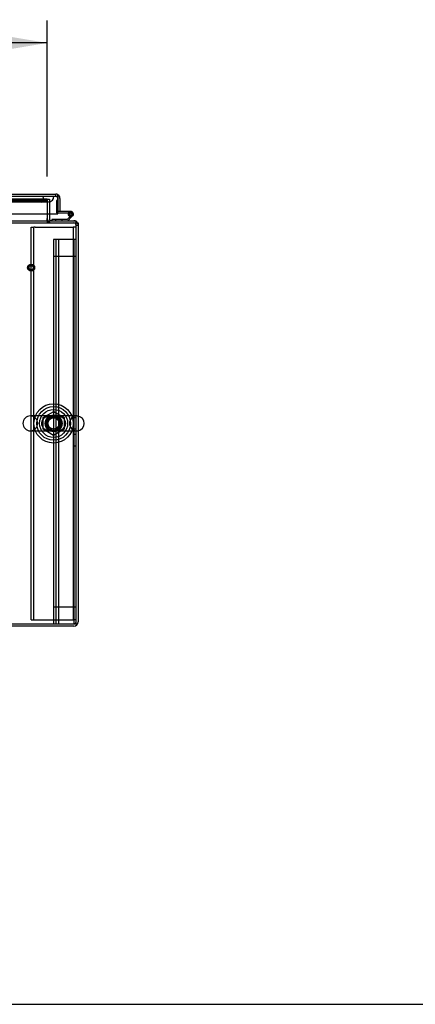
# Model space of a CAD drawing. Header units: inches. Extents: x 1 to 359, y -2 to 239.
# Tile 39 of 83: x 156 to 174, y 1 to 45. Entities that reach past the tile are written whole.
import ezdxf
from ezdxf.enums import TextEntityAlignment as Align
from ezdxf.lldxf.tags import DXFTag

# ---------------------------------------------------------------- set-up
doc = ezdxf.new("R2010")
doc.units = ezdxf.units.IN
doc.header["$MEASUREMENT"] = 0
for name, color, linetype in [('COM50677-2', 7, 'Continuous'), ('COM53964-1', 7, 'Continuous'), ('COM54746-60', 7, 'Continuous'), ('COM70220', 7, 'Continuous'), ('COM71196-8', 7, 'Continuous'), ('COM71298-3', 7, 'Continuous'), ('COM71299-3', 7, 'Continuous'), ('COM71301-3', 7, 'Continuous'), ('Default', 7, 'Continuous'), ('NTS18024', 7, 'Continuous'), ('SCS86414', 7, 'Continuous'), ('STD26258', 7, 'Continuous'), ('WAF25377', 7, 'Continuous'), ('WAM254785', 7, 'Continuous')]:
    doc.layers.add(name, color=color, linetype=linetype)
doc.styles.add('SEACAD_Times_New_Roman', font='times.ttf')
tags = doc.linetypes.add('HIDDEN2', pattern=[0.1875, 0.125, -0.0625]).pattern_tags.tags
tags[6:7] = [DXFTag(74, 4), DXFTag(75, 0), DXFTag(340, '0'), DXFTag(46, 0.0), DXFTag(50, 0.0), DXFTag(44, 0.0), DXFTag(45, 0.0)]
tags[4:5] = [DXFTag(74, 4), DXFTag(75, 0), DXFTag(340, '0'), DXFTag(46, 0.0), DXFTag(50, 0.0), DXFTag(44, 0.0), DXFTag(45, 0.0)]
doc.dimstyles.new('HAMMOND_(STH_-_540x360)', dxfattribs={"dimtxt": 2, "dimasz": 2.5, "dimexe": 1, "dimexo": 1, "dimgap": 0.5, "dimtad": 0, "dimtih": 1, "dimtoh": 1, "dimzin": 0, "dimdsep": 46, "dimtxsty": 'SEACAD_Times_New_Roman', "dimblk1": '_SE_FILLED', "dimblk2": '_SE_FILLED', "dimsah": 1, "dimcen": 1, "dimadec": 0, "dimazin": 0, "dimtfac": 0.8, "dimtofl": 0, "dimtmove": 0, "dimatfit": 3, "dimfxl": 1, "dimtolj": 1, "dimtzin": 0, "dimarcsym": 0})

# ---------------------------------------------------------------- blocks, each defined once
blk = doc.blocks.new('SE2')
at = {"layer": 'COM50677-2', "color": 7, "linetype": 'HIDDEN2'}
for p, q in [((156.844, 35.305), (156.969, 35.305)), ((156.844, 17.805), (156.844, 35.305)), ((156.969, 17.805), (156.969, 35.305)), ((157.029, 35.305), (156.969, 35.305)), ((157.029, 35.305), (158.659, 35.305)), ((158.659, 35.305), (158.719, 35.305)), ((158.719, 35.305), (158.719, 17.805)), ((158.844, 35.305), (158.719, 35.305)), ((156.844, 17.805), (156.969, 17.805)), ((156.969, 17.805), (157.029, 17.805)), ((157.029, 17.805), (158.659, 17.805)), ((158.659, 17.805), (158.719, 17.805)), ((158.844, 17.805), (158.719, 17.805))]:
    blk.add_line(p, q, dxfattribs=at)
blk.add_circle((157.844, 26.555), 0.375, dxfattribs=at)
at = {"layer": 'COM53964-1', "color": 7, "linetype": 'HIDDEN2'}
for p, q in [((157.982, 34.744), (157.844, 34.744)), ((157.844, 34.744), (157.844, 18.369)), ((157.939, 34.744), (157.939, 18.369)), ((158.706, 34.744), (157.982, 34.744)), ((158.065, 34.744), (158.065, 18.369)), ((158.844, 34.744), (158.706, 34.744)), ((158.749, 34.744), (158.749, 18.369)), ((157.982, 33.996), (157.844, 33.996)), ((158.706, 33.996), (157.982, 33.996)), ((158.844, 33.996), (158.706, 33.996)), ((158.844, 26.807), (158.749, 26.807)), ((158.749, 26.307), (158.844, 26.307)), ((158.844, 26.059), (158.749, 26.059)), ((158.749, 25.559), (158.844, 25.559)), ((157.982, 18.369), (157.844, 18.369)), ((157.844, 18.369), (157.844, 17.621)), ((157.939, 18.369), (157.939, 17.621)), ((158.706, 18.369), (157.982, 18.369)), ((158.065, 18.369), (158.065, 17.621)), ((158.844, 18.369), (158.706, 18.369)), ((158.749, 18.369), (158.749, 17.621))]:
    blk.add_line(p, q, dxfattribs=at)
at = {"layer": 'COM54746-60', "color": 7, "linetype": 'HIDDEN2'}
for p, q in [((157.97, 36.489), (157.97, 35.964)), ((158.032, 36.489), (157.97, 36.489)), ((157.921, 35.648), (157.921, 35.586)), ((157.995, 35.939), (158.032, 35.939)), ((158.225, 35.586), (158.225, 35.648)), ((158.495, 35.884), (158.557, 35.884)), ((158.558, 35.889), (158.55, 35.89)), ((158.573, 35.939), (158.612, 35.939)), ((158.649, 35.843), (158.578, 35.772))]:
    blk.add_line(p, q, dxfattribs=at)
at = {"layer": 'COM54746-60', "color": 7, "linetype": 'Continuous'}
for p, q in [((158.032, 36.489), (158.032, 36.489)), ((158.032, 36.001), (158.032, 36.003)), ((158.612, 36.001), (158.032, 36.001)), ((157.76, 35.648), (157.76, 35.586)), ((158.454, 35.648), (157.76, 35.648)), ((158.032, 35.939), (158.573, 35.939)), ((158.564, 35.758), (158.454, 35.648)), ((158.48, 35.586), (158.647, 35.754)), ((158.55, 35.89), (158.496, 35.895)), ((158.55, 35.897), (158.55, 35.872)), ((158.578, 35.772), (158.564, 35.758)), ((158.625, 35.947), (158.6, 35.947)), ((158.6, 35.822), (158.625, 35.822)), ((158.647, 35.754), (158.691, 35.798)), ((158.675, 35.872), (158.675, 35.897))]:
    blk.add_line(p, q, dxfattribs=at)
at = {"layer": 'COM54746-60', "color": 7, "linetype": 'HIDDEN2'}
blk.add_circle((158.612, 35.884), 0.05, dxfattribs=at)
for centre, radius, start, end in [((158.612, 35.884), 0.135, 119.9264, 155.9579), ((158.612, 35.884), 0.117, 90, 151.9602), ((157.995, 35.964), 0.025, 180, 270), ((158.612, 35.884), 0.055, 174.7841, 90), ((158.612, 35.884), 0.055, 90, 174.7841)]:
    blk.add_arc(centre, radius, start, end, dxfattribs=at)
at = {"layer": 'COM54746-60', "color": 7, "linetype": 'Continuous'}
for centre, radius, start, end in [((158.612, 35.884), 0.117, 174.7841, 90), ((158.612, 35.884), 0.117, 151.9602, 174.7841), ((158.6, 35.897), 0.05, 90, 180), ((158.6, 35.872), 0.05, 180, 270), ((158.612, 35.884), 0.135, 248.9858, 284.9706), ((158.625, 35.897), 0.05, 0, 90), ((158.625, 35.872), 0.05, 270, 0)]:
    blk.add_arc(centre, radius, start, end, dxfattribs=at)
at = {"layer": 'COM70220', "color": 7, "linetype": 'HIDDEN2'}
for p, q in [((124.893, 36.677), (157.361, 36.677)), ((124.893, 36.676), (157.361, 36.676)), ((124.893, 36.674), (157.361, 36.674)), ((124.893, 36.428), (157.361, 36.428)), ((157.361, 36.677), (157.86, 36.677)), ((157.361, 36.676), (157.86, 36.676)), ((157.361, 36.674), (157.611, 36.674)), ((157.361, 36.428), (157.611, 36.428)), ((157.362, 36.677), (157.362, 36.676)), ((157.362, 36.676), (157.611, 36.674)), ((157.611, 36.674), (157.86, 36.676)), ((157.86, 36.676), (157.86, 36.677))]:
    blk.add_line(p, q, dxfattribs=at)
blk.add_arc((157.611, 36.678), 0.25, 180, 0, dxfattribs=at)
at = {"layer": 'COM71196-8', "color": 7, "linetype": 'Continuous'}
for p, q in [((124.317, 36.773), (157.937, 36.773)), ((158.032, 36.583), (158.032, 36.748)), ((158.032, 36.748), (158.032, 36.583)), ((158.032, 35.898), (158.032, 36.583)), ((158.032, 36.583), (158.032, 36.003)), ((158.127, 36.583), (158.127, 36.003)), ((158.127, 36.003), (158.032, 36.003)), ((124.222, 35.898), (158.032, 35.898))]:
    blk.add_line(p, q, dxfattribs=at)
at = {"layer": 'COM71196-8', "color": 7, "linetype": 'HIDDEN2'}
for p, q in [((124.317, 36.678), (157.937, 36.678)), ((157.937, 36.678), (157.937, 36.773))]:
    blk.add_line(p, q, dxfattribs=at)
at = {"layer": 'COM71196-8', "color": 7, "linetype": 'Continuous'}
for start, end in [(60, 90), (0, 60)]:
    blk.add_arc((157.937, 36.583), 0.19, start, end, dxfattribs=at)
at = {"layer": 'COM71196-8', "color": 7, "linetype": 'HIDDEN2'}
blk.add_arc((157.937, 36.583), 0.095, 0, 90, dxfattribs=at)
at = {"layer": 'COM71196-8', "color": 7, "linetype": 'Continuous'}
blk.add_ellipse((157.937, 36.583), major_axis=(0, -0.19), ratio=0.999171, start_param=2.617994, end_param=3.141593, dxfattribs=at)
at = {"layer": 'COM71196-8', "color": 7, "linetype": 'HIDDEN2'}
blk.add_ellipse((157.937, 36.583), major_axis=(0, -0.095), ratio=0.999171, start_param=1.570796, end_param=3.141593, dxfattribs=at)
at = {"layer": 'COM71298-3', "color": 7, "linetype": 'HIDDEN2'}
for p, q in [((157.564, 36.555), (124.526, 36.555)), ((157.564, 36.46), (124.527, 36.46)), ((157.314, 36.513), (124.776, 36.513)), ((157.314, 36.419), (124.776, 36.419)), ((157.564, 36.555), (157.564, 36.553)), ((157.564, 36.555), (157.564, 36.553)), ((157.564, 36.46), (157.564, 36.46))]:
    blk.add_line(p, q, dxfattribs=at)
blk.add_circle((157.844, 26.555), 0.344, dxfattribs=at)
for centre in [(157.314, 36.556), (157.314, 36.463)]:
    blk.add_ellipse(centre, major_axis=(0.25, 0), ratio=0.173648, start_param=4.712389, end_param=6.21308, dxfattribs=at)
at = {"layer": 'COM71299-3', "color": 7, "linetype": 'HIDDEN2'}
for p, q in [((124.526, 36.553), (157.564, 36.553)), ((157.564, 36.553), (157.564, 35.898)), ((157.564, 35.586), (157.564, 35.491)), ((157.594, 35.586), (157.594, 35.491)), ((86.974, 35.491), (158.844, 35.491))]:
    blk.add_line(p, q, dxfattribs=at)
at = {"layer": 'COM71299-3', "color": 7, "linetype": 'Continuous'}
for p, q in [((86.974, 35.586), (158.844, 35.586)), ((157.564, 35.898), (157.564, 35.681)), ((157.564, 35.586), (157.564, 35.681)), ((158.844, 35.396), (158.844, 35.586)), ((158.844, 17.621), (158.844, 35.396)), ((86.974, 17.621), (158.844, 17.621))]:
    blk.add_line(p, q, dxfattribs=at)
at = {"layer": 'COM71301-3', "color": 7, "linetype": 'HIDDEN2'}
for p, q in [((157.564, 36.553), (157.659, 36.553)), ((157.659, 36.553), (157.659, 35.898)), ((158.844, 35.396), (158.939, 35.396))]:
    blk.add_line(p, q, dxfattribs=at)
at = {"layer": 'COM71301-3', "color": 7, "linetype": 'Continuous'}
for p, q in [((157.659, 35.898), (157.659, 35.681)), ((158.844, 35.491), (158.939, 35.491)), ((158.939, 35.491), (158.939, 17.716)), ((158.749, 17.526), (123.099, 17.526))]:
    blk.add_line(p, q, dxfattribs=at)
for centre, radius, start, end in [((157.754, 35.681), 0.19, 180, 210), ((157.754, 35.681), 0.095, 180, 270), ((158.749, 35.396), 0.19, 30, 60), ((158.749, 17.716), 0.19, 270, 0)]:
    blk.add_arc(centre, radius, start, end, dxfattribs=at)
at = {"layer": 'COM71301-3', "color": 7, "linetype": 'HIDDEN2'}
for centre, radius, start, end in [((157.754, 35.681), 0.19, 210, 270), ((158.749, 35.396), 0.19, 60, 90), ((158.749, 35.396), 0.095, 0, 90), ((158.749, 35.396), 0.19, 0, 30), ((158.749, 17.716), 0.095, 270, 0)]:
    blk.add_arc(centre, radius, start, end, dxfattribs=at)
at = {"layer": 'NTS18024', "color": 7, "linetype": 'HIDDEN2'}
for p, q in [((157.379, 26.818), (157.849, 27.092)), ((157.379, 26.292), (157.379, 26.818)), ((157.849, 27.092), (158.309, 26.818)), ((158.309, 26.818), (158.309, 26.292)), ((157.844, 26.02), (157.379, 26.292)), ((158.309, 26.292), (157.844, 26.02))]:
    blk.add_line(p, q, dxfattribs=at)
for radius in [0.312, 0.263]:
    blk.add_circle((157.844, 26.555), radius, dxfattribs=at)
at = {"layer": 'SCS86414', "color": 7, "linetype": 'HIDDEN2'}
for p, q in [((157.8, 26.886), (156.809, 26.886)), ((158.88, 26.886), (157.8, 26.886)), ((156.809, 26.224), (157.862, 26.224)), ((157.862, 26.224), (158.88, 26.224))]:
    blk.add_line(p, q, dxfattribs=at)
for radius in [0.625, 0.312, 0.252]:
    blk.add_circle((157.844, 26.555), radius, dxfattribs=at)
for centre, radius, start, end in [((156.809, 26.555), 0.331, 90, 270), ((156.809, 26.555), 0.331, 270, 90), ((157.608, 26.553), 0.303, 131.0484, 247.1599), ((157.642, 26.519), 0.352, 115.5712, 131.4638), ((158.078, 26.554), 0.306, 292.4822, 66.9196), ((158.88, 26.555), 0.331, 90, 270), ((158.88, 26.555), 0.331, 79.6868, 90), ((158.88, 26.555), 0.331, 270, 280.3132)]:
    blk.add_arc(centre, radius, start, end, dxfattribs=at)
at = {"layer": 'SCS86414', "color": 7, "linetype": 'Continuous'}
blk.add_arc((158.88, 26.555), 0.331, 280.3132, 79.6868, dxfattribs=at)
at = {"layer": 'SCS86414', "color": 7, "linetype": 'HIDDEN2'}
for points, knots in [([(157.482, 26.838), (157.487, 26.84), (157.492, 26.843), (157.55, 26.867), (157.608, 26.878), (157.696, 26.885), (157.726, 26.886), (157.788, 26.886), (157.821, 26.886), (157.917, 26.886), (157.979, 26.887), (158.096, 26.876), (158.153, 26.863), (158.206, 26.838)], [0.0565689, 0.0565689, 0.0565689, 0.0565689, 0.0625, 0.0625, 0.125, 0.125, 0.15625, 0.15625, 0.1875, 0.1875, 0.25, 0.25, 0.3119644, 0.3119644, 0.3119644, 0.3119644]), ([(158.203, 26.269), (158.199, 26.268), (158.196, 26.266), (158.138, 26.242), (158.08, 26.231), (157.962, 26.222), (157.899, 26.224), (157.802, 26.224), (157.77, 26.223), (157.708, 26.224), (157.678, 26.225), (157.59, 26.234), (157.534, 26.247), (157.482, 26.271)], [0.5584614, 0.5584614, 0.5584614, 0.5584614, 0.5625, 0.5625, 0.625, 0.625, 0.6875, 0.6875, 0.71875, 0.71875, 0.75, 0.75, 0.8114741, 0.8114741, 0.8114741, 0.8114741])]:
    blk.add_open_spline(points, degree=3, knots=knots, dxfattribs=at)
at = {"layer": 'STD26258', "color": 7, "linetype": 'HIDDEN2'}
for radius in [0.156, 0.125, 0.0944]:
    blk.add_circle((156.844, 33.491), radius, dxfattribs=at)
at = {"layer": 'WAF25377', "color": 7, "linetype": 'HIDDEN2'}
for radius in [0.875, 0.34]:
    blk.add_circle((157.844, 26.555), radius, dxfattribs=at)
at = {"layer": 'WAM254785', "color": 7, "linetype": 'HIDDEN2'}
for radius in [0.75, 0.312]:
    blk.add_circle((157.844, 26.555), radius, dxfattribs=at)
blk = doc.blocks.new('DMBLK123')
at = {"layer": 'Default', "linetype": 'Continuous', "transparency": 16777216}
for points in [[(127.513, 43.926), (125.013, 43.51), (127.513, 43.093)], [(155.064, 43.926), (155.064, 43.093), (157.564, 43.51)]]:
    blk.add_hatch(color=7, dxfattribs=at).paths.add_polyline_path(points)
at = {"layer": 'Default', "color": 7, "linetype": 'Continuous', "transparency": 16777216}
for p, q in [((125.013, 37.368), (125.013, 44.51)), ((157.564, 37.553), (157.564, 44.51)), ((133.03, 43.51), (125.013, 43.51)), ((157.564, 43.51), (149.548, 43.51))]:
    blk.add_line(p, q, dxfattribs=at)
at = {"layer": 'Default', "color": 7, "linetype": 'Continuous', "transparency": 16777216, "style": 'SEACAD_Times_New_Roman'}
for s, p in [('32.55', (137.876, 44.51)), ('OPENNING', (133.73, 41.51))]:
    blk.add_text(s, height=2, dxfattribs=at).set_placement(p, align=Align.TOP_LEFT)
blk = doc.blocks.new('_SE_FILLED')
at = {"color": 0}
blk.add_line((0, 0), (-1, 0), dxfattribs=at)
blk.add_solid([(0, 0), (-1, -0.1665), (-1, 0.1665), (0, 0)], dxfattribs=at)
blk = doc.blocks.new('BORDER')
at = {"layer": 'Default', "color": 7, "linetype": 'Continuous'}
blk.add_line((-41.86, 0), (0, 0), dxfattribs=at)

msp = doc.modelspace()

# ---------------------------------------------------------------- block references
at = {"layer": 'Default', "color": 7, "xscale": 8.55, "yscale": 8.55, "zscale": 8.55}
msp.add_blockref('BORDER', (359.223, 0.67), dxfattribs=at)
at = {"layer": 'Default'}
msp.add_blockref('SE2', (0, 0), dxfattribs=at)

# ---------------------------------------------------------------- dimensions: what is measured, and where the dimension line sits
at = {"layer": 'Default', "color": 7, "linetype": 'Continuous'}
dim = msp.add_linear_dim(base=(125.013, 43.51), p1=(157.564, 36.553), p2=(125.013, 36.368), text='\\A1;<>\\POPENNING', dimstyle='HAMMOND_(STH_-_540x360)', dxfattribs=at)
dim.commit()
dim.dimension.update_dxf_attribs({"geometry": 'DMBLK123', "text_midpoint": (141.289, 43.51), "dimtype": 160})

doc.saveas('drawing.dxf')
